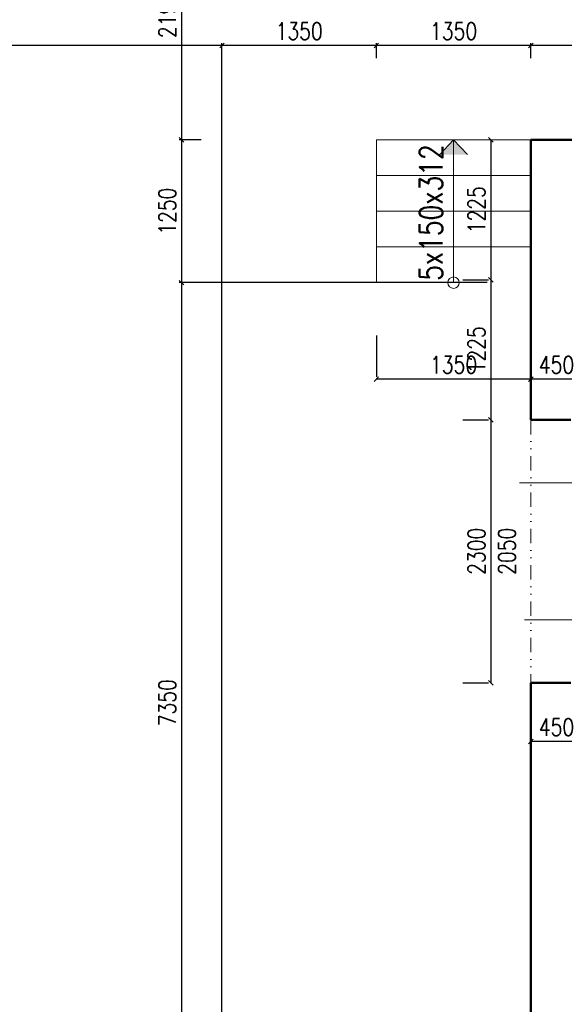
# Model space of a CAD drawing. Header units: millimetres. Extents: x -238874 to 551972, y -298952 to 658415.
# Tile 131 of 256: x 55359 to 60121, y 65127 to 73740. Entities that reach past the tile are written whole.
import ezdxf

# ---------------------------------------------------------------- set-up
doc = ezdxf.new("R2010")
doc.units = ezdxf.units.MM
doc.header["$LTSCALE"] = 20
doc.linetypes.add('DIVIDE2', pattern=[15.875, 6.35, -3.175, 0, -3.175, 0, -3.175])
doc.layers.add('CZ', color=255, linetype='Continuous')
doc.layers.add('KOTY', color=8, linetype='Continuous')
doc.layers.add('NOSNÉ', color=8, linetype='Continuous', lineweight=50)
doc.layers.add('PRUCHODY', color=7, linetype='Continuous', lineweight=18)
doc.styles.add('SIMPLEX', font='SIMPLEX.shx', dxfattribs={"width": 0.8, "bigfont": 'CAD13.shx'})
doc.styles.get("Standard").update_dxf_attribs({"font": 'simplex.shx', "width": 0.8})
doc.dimstyles.new('CKA', dxfattribs={"dimtxt": 200, "dimasz": 40, "dimexe": 20, "dimexo": 0.2, "dimgap": 50, "dimtad": 1, "dimdec": 0, "dimrnd": 1, "dimzin": 0, "dimdsep": 46, "dimtxsty": 'Standard', "dimblk1": 'OBLIQUE', "dimblk2": 'OBLIQUE', "dimsah": 1, "dimcen": 0.09, "dimclrd": 253, "dimclre": 253, "dimclrt": 253, "dimadec": 0, "dimazin": 0, "dimtfac": 1, "dimtdec": 0, "dimtix": 1, "dimtmove": 2, "dimatfit": 3, "dimfxl": 1, "dimtolj": 1, "dimtzin": 0, "dimarcsym": 0})

# ---------------------------------------------------------------- blocks, each defined once
blk = doc.blocks.new('_OBLIQUE')
at = {"color": 0, "linetype": 'ByBlock'}
blk.add_line((-0.5, -0.5), (0.5, 0.5), dxfattribs=at)
blk = doc.blocks.new('*D709')
at = {"layer": 'DEFPOINTS', "color": 0, "transparency": 16777216}
for p in [(59828, 71440), (56774.5, 64090), (58478, 64090)]:
    blk.add_point(p, dxfattribs=at)
at = {"layer": 'KOTY', "lineweight": -2, "transparency": 16777216}
for p, q in [((56774.5, 71440), (56774.5, 64090)), ((58097.2, 64090), (56754.5, 64090))]:
    blk.add_line(p, q, dxfattribs=at)
at = {"layer": 'KOTY', "lineweight": -2, "transparency": 16777216, "xscale": 40, "yscale": 40, "zscale": 40}
for p, rotation in [((56774.5, 71440), 90), ((56774.5, 64090), 270)]:
    blk.add_blockref('_OBLIQUE', p, dxfattribs=dict(at, rotation=rotation))
at = {"layer": 'KOTY', "transparency": 16777216, "insert": (56649.5, 67765), "char_height": 150, "attachment_point": 5, "rotation": 90, "style": 'SIMPLEX'}
blk.add_mtext('\\A1;7350', dxfattribs=at)
blk = doc.blocks.new('*D710')
at = {"layer": 'DEFPOINTS', "color": 0, "transparency": 16777216}
for p in [(57128, 73514.3), (58478, 73024.4), (57128, 63254.4)]:
    blk.add_point(p, dxfattribs=at)
at = {"layer": 'KOTY', "lineweight": -2, "transparency": 16777216}
for p, q in [((57128, 63635.1), (57128, 73534.3)), ((58478, 73514.3), (57128, 73514.3))]:
    blk.add_line(p, q, dxfattribs=at)
at = {"layer": 'KOTY', "lineweight": -2, "transparency": 16777216, "xscale": 40, "yscale": 40, "zscale": 40, "rotation": 180}
blk.add_blockref('_OBLIQUE', (57128, 73514.3), dxfattribs=at)
at = {"layer": 'KOTY', "lineweight": -2, "transparency": 16777216, "xscale": 40, "yscale": 40, "zscale": 40}
blk.add_blockref('_OBLIQUE', (58478, 73514.3), dxfattribs=at)
at = {"layer": 'KOTY', "transparency": 16777216, "insert": (57803, 73639.3), "char_height": 150, "attachment_point": 5, "style": 'SIMPLEX'}
blk.add_mtext('\\A1;1350', dxfattribs=at)
blk = doc.blocks.new('*D711')
at = {"layer": 'DEFPOINTS', "color": 0, "transparency": 16777216}
for p in [(52948, 73514.3), (52948, 73514.3), (57128, 63254.4)]:
    blk.add_point(p, dxfattribs=at)
at = {"layer": 'KOTY', "lineweight": -2, "transparency": 16777216}
for p, q in [((57128, 73514.3), (52948, 73514.3)), ((52948, 73133.5), (52948, 73494.3))]:
    blk.add_line(p, q, dxfattribs=at)
at = {"layer": 'KOTY', "lineweight": -2, "transparency": 16777216, "xscale": 40, "yscale": 40, "zscale": 40, "rotation": 180}
blk.add_blockref('_OBLIQUE', (52948, 73514.3), dxfattribs=at)
at = {"layer": 'KOTY', "lineweight": -2, "transparency": 16777216, "xscale": 40, "yscale": 40, "zscale": 40}
blk.add_blockref('_OBLIQUE', (57128, 73514.3), dxfattribs=at)
at = {"layer": 'KOTY', "transparency": 16777216, "insert": (55038, 73639.3), "char_height": 150, "attachment_point": 5, "style": 'SIMPLEX'}
blk.add_mtext('\\A1;4180', dxfattribs=at)
blk = doc.blocks.new('*D1038')
at = {"layer": 'DEFPOINTS', "color": 0, "transparency": 16777216}
for p in [(59828, 73514.3), (59828, 73024.4), (62958, 72849.4)]:
    blk.add_point(p, dxfattribs=at)
at = {"layer": 'KOTY', "lineweight": -2, "transparency": 16777216}
for p, q in [((59828, 73405.1), (59828, 73534.3)), ((62958, 73514.3), (59828, 73514.3))]:
    blk.add_line(p, q, dxfattribs=at)
at = {"layer": 'KOTY', "lineweight": -2, "transparency": 16777216, "xscale": 40, "yscale": 40, "zscale": 40, "rotation": 180}
blk.add_blockref('_OBLIQUE', (59828, 73514.3), dxfattribs=at)
at = {"layer": 'KOTY', "lineweight": -2, "transparency": 16777216, "xscale": 40, "yscale": 40, "zscale": 40}
blk.add_blockref('_OBLIQUE', (62958, 73514.3), dxfattribs=at)
at = {"layer": 'KOTY', "transparency": 16777216, "insert": (61393, 73639.3), "char_height": 150, "attachment_point": 5, "style": 'SIMPLEX'}
blk.add_mtext('\\A1;3130', dxfattribs=at)
blk = doc.blocks.new('*D1047')
at = {"layer": 'DEFPOINTS', "color": 0, "transparency": 16777216}
for p in [(57328, 74880), (56774.5, 72690), (57328, 72690)]:
    blk.add_point(p, dxfattribs=at)
at = {"layer": 'KOTY', "lineweight": -2, "transparency": 16777216}
for p, q in [((56774.5, 74880), (56774.5, 72690)), ((56947.2, 72690), (56754.5, 72690))]:
    blk.add_line(p, q, dxfattribs=at)
at = {"layer": 'KOTY', "lineweight": -2, "transparency": 16777216, "xscale": 40, "yscale": 40, "zscale": 40}
for p, rotation in [((56774.5, 74880), 90), ((56774.5, 72690), 270)]:
    blk.add_blockref('_OBLIQUE', p, dxfattribs=dict(at, rotation=rotation))
at = {"layer": 'KOTY', "transparency": 16777216, "insert": (56649.5, 73785), "char_height": 150, "attachment_point": 5, "rotation": 90, "style": 'SIMPLEX'}
blk.add_mtext('\\A1;2190', dxfattribs=at)
blk = doc.blocks.new('*D1048')
at = {"layer": 'DEFPOINTS', "color": 0, "transparency": 16777216}
for p in [(57328, 72690), (56774.5, 71440), (59828, 71440)]:
    blk.add_point(p, dxfattribs=at)
at = {"layer": 'KOTY', "lineweight": -2, "transparency": 16777216}
for p, q in [((56774.5, 72690), (56774.5, 71440)), ((59447.2, 71440), (56754.5, 71440))]:
    blk.add_line(p, q, dxfattribs=at)
at = {"layer": 'KOTY', "lineweight": -2, "transparency": 16777216, "xscale": 40, "yscale": 40, "zscale": 40}
for p, rotation in [((56774.5, 72690), 90), ((56774.5, 71440), 270)]:
    blk.add_blockref('_OBLIQUE', p, dxfattribs=dict(at, rotation=rotation))
at = {"layer": 'KOTY', "transparency": 16777216, "insert": (56649.5, 72065), "char_height": 150, "attachment_point": 5, "rotation": 90, "style": 'SIMPLEX'}
blk.add_mtext('\\A1;1250', dxfattribs=at)
blk = doc.blocks.new('*D1049')
at = {"layer": 'DEFPOINTS', "color": 0, "transparency": 16777216}
for p in [(59828, 70596.1), (59828, 70596.1), (60278, 70596.1)]:
    blk.add_point(p, dxfattribs=at)
at = {"layer": 'KOTY', "lineweight": -2, "transparency": 16777216}
for p, q in [((59828, 70976.8), (59828, 70616.1)), ((60278, 70596.1), (59828, 70596.1))]:
    blk.add_line(p, q, dxfattribs=at)
at = {"layer": 'KOTY', "lineweight": -2, "transparency": 16777216, "xscale": 40, "yscale": 40, "zscale": 40, "rotation": 180}
blk.add_blockref('_OBLIQUE', (59828, 70596.1), dxfattribs=at)
at = {"layer": 'KOTY', "lineweight": -2, "transparency": 16777216, "xscale": 40, "yscale": 40, "zscale": 40}
blk.add_blockref('_OBLIQUE', (60278, 70596.1), dxfattribs=at)
at = {"layer": 'KOTY', "transparency": 16777216, "insert": (60053, 70721.1), "char_height": 150, "attachment_point": 5, "style": 'SIMPLEX'}
blk.add_mtext('\\A1;450', dxfattribs=at)
blk = doc.blocks.new('*D1050')
at = {"layer": 'DEFPOINTS', "color": 0, "transparency": 16777216}
for p in [(58478, 70596.1), (58478, 70596.1), (59828, 70596.1)]:
    blk.add_point(p, dxfattribs=at)
at = {"layer": 'KOTY', "lineweight": -2, "transparency": 16777216}
for p, q in [((58478, 70976.8), (58478, 70616.1)), ((59828, 70596.1), (58478, 70596.1))]:
    blk.add_line(p, q, dxfattribs=at)
at = {"layer": 'KOTY', "lineweight": -2, "transparency": 16777216, "xscale": 40, "yscale": 40, "zscale": 40, "rotation": 180}
blk.add_blockref('_OBLIQUE', (58478, 70596.1), dxfattribs=at)
at = {"layer": 'KOTY', "lineweight": -2, "transparency": 16777216, "xscale": 40, "yscale": 40, "zscale": 40}
blk.add_blockref('_OBLIQUE', (59828, 70596.1), dxfattribs=at)
at = {"layer": 'KOTY', "transparency": 16777216, "insert": (59153, 70721.1), "char_height": 150, "attachment_point": 5, "style": 'SIMPLEX'}
blk.add_mtext('\\A1;1350', dxfattribs=at)
blk = doc.blocks.new('*D1054')
at = {"layer": 'DEFPOINTS', "color": 0, "transparency": 16777216}
for p in [(59828, 67940), (60278, 67940), (59828, 67426)]:
    blk.add_point(p, dxfattribs=at)
at = {"layer": 'KOTY', "lineweight": -2, "transparency": 16777216}
for p, q in [((59828, 67559.3), (59828, 67406)), ((60278, 67426), (59828, 67426))]:
    blk.add_line(p, q, dxfattribs=at)
at = {"layer": 'KOTY', "lineweight": -2, "transparency": 16777216, "xscale": 40, "yscale": 40, "zscale": 40, "rotation": 180}
blk.add_blockref('_OBLIQUE', (59828, 67426), dxfattribs=at)
at = {"layer": 'KOTY', "lineweight": -2, "transparency": 16777216, "xscale": 40, "yscale": 40, "zscale": 40}
blk.add_blockref('_OBLIQUE', (60278, 67426), dxfattribs=at)
at = {"layer": 'KOTY', "transparency": 16777216, "insert": (60053, 67551), "char_height": 150, "attachment_point": 5, "style": 'SIMPLEX'}
blk.add_mtext('\\A1;450', dxfattribs=at)
blk = doc.blocks.new('*D1056')
at = {"layer": 'DEFPOINTS', "color": 0, "transparency": 16777216}
for p in [(59614.7, 72690), (59477.9, 71465), (59614.7, 71465)]:
    blk.add_point(p, dxfattribs=at)
at = {"layer": 'KOTY', "lineweight": -2, "transparency": 16777216}
for p, q in [((59477.9, 72690), (59477.9, 71465)), ((59233.9, 71465), (59457.9, 71465))]:
    blk.add_line(p, q, dxfattribs=at)
at = {"layer": 'KOTY', "lineweight": -2, "transparency": 16777216, "xscale": 40, "yscale": 40, "zscale": 40}
for p, rotation in [((59477.9, 72690), 90), ((59477.9, 71465), 270)]:
    blk.add_blockref('_OBLIQUE', p, dxfattribs=dict(at, rotation=rotation))
at = {"layer": 'KOTY', "transparency": 16777216, "insert": (59352.9, 72077.5), "char_height": 150, "attachment_point": 5, "rotation": 90, "style": 'SIMPLEX'}
blk.add_mtext('\\A1;1225', dxfattribs=at)
blk = doc.blocks.new('*D1057')
at = {"layer": 'DEFPOINTS', "color": 0, "transparency": 16777216}
for p in [(59614.7, 71465), (59477.9, 70240), (59614.7, 70240)]:
    blk.add_point(p, dxfattribs=at)
at = {"layer": 'KOTY', "lineweight": -2, "transparency": 16777216}
for p, q in [((59477.9, 71465), (59477.9, 70240)), ((59233.9, 70240), (59457.9, 70240))]:
    blk.add_line(p, q, dxfattribs=at)
at = {"layer": 'KOTY', "lineweight": -2, "transparency": 16777216, "xscale": 40, "yscale": 40, "zscale": 40}
for p, rotation in [((59477.9, 71465), 90), ((59477.9, 70240), 270)]:
    blk.add_blockref('_OBLIQUE', p, dxfattribs=dict(at, rotation=rotation))
at = {"layer": 'KOTY', "transparency": 16777216, "insert": (59352.9, 70852.5), "char_height": 150, "attachment_point": 5, "rotation": 90, "style": 'SIMPLEX'}
blk.add_mtext('\\A1;1225', dxfattribs=at)
blk = doc.blocks.new('*D1058')
at = {"layer": 'DEFPOINTS', "color": 0, "transparency": 16777216}
for p in [(59614.7, 70240), (59477.9, 67940), (59614.7, 67940)]:
    blk.add_point(p, dxfattribs=at)
at = {"layer": 'KOTY', "lineweight": -2, "transparency": 16777216}
for p, q in [((59477.9, 70240), (59477.9, 67940)), ((59233.9, 67940), (59457.9, 67940))]:
    blk.add_line(p, q, dxfattribs=at)
at = {"layer": 'KOTY', "lineweight": -2, "transparency": 16777216, "xscale": 40, "yscale": 40, "zscale": 40}
for p, rotation in [((59477.9, 70240), 90), ((59477.9, 67940), 270)]:
    blk.add_blockref('_OBLIQUE', p, dxfattribs=dict(at, rotation=rotation))
at = {"layer": 'KOTY', "transparency": 16777216, "insert": (59352.9, 69090), "char_height": 150, "attachment_point": 5, "rotation": 90, "style": 'SIMPLEX'}
blk.add_mtext('\\A1;2300', dxfattribs=at)
blk = doc.blocks.new('*D1072')
at = {"layer": 'DEFPOINTS', "color": 0, "transparency": 16777216}
for p in [(58478, 73514.3), (58478, 73024.4), (59828, 73024.4)]:
    blk.add_point(p, dxfattribs=at)
at = {"layer": 'KOTY', "lineweight": -2, "transparency": 16777216}
for p, q in [((58478, 73405.1), (58478, 73534.3)), ((59828, 73514.3), (58478, 73514.3))]:
    blk.add_line(p, q, dxfattribs=at)
at = {"layer": 'KOTY', "lineweight": -2, "transparency": 16777216, "xscale": 40, "yscale": 40, "zscale": 40, "rotation": 180}
blk.add_blockref('_OBLIQUE', (58478, 73514.3), dxfattribs=at)
at = {"layer": 'KOTY', "lineweight": -2, "transparency": 16777216, "xscale": 40, "yscale": 40, "zscale": 40}
blk.add_blockref('_OBLIQUE', (59828, 73514.3), dxfattribs=at)
at = {"layer": 'KOTY', "transparency": 16777216, "insert": (59153, 73639.3), "char_height": 150, "attachment_point": 5, "style": 'SIMPLEX'}
blk.add_mtext('\\A1;1350', dxfattribs=at)

msp = doc.modelspace()

# ---------------------------------------------------------------- hatches: boundary and pattern name
at = {"layer": 'PRUCHODY'}
for points in [[(59273.578, 72560.812), (59152.962, 72690.047), (59032.346, 72560.812)], [(59032.346, 72560.812), (59152.962, 72690.047), (59273.578, 72560.812)]]:
    msp.add_hatch(color=256, dxfattribs=at).paths.add_polyline_path(points)

# ---------------------------------------------------------------- linework, layer by layer
at = {"layer": 'KOTY'}
msp.add_point((59881.275, 70240.047), dxfattribs=at)
at = {"layer": 'NOSNÉ'}
for p, q in [((59827.962, 72690.047), (62957.962, 72690.047)), ((59827.962, 70240.047), (59827.962, 72690.047)), ((59827.962, 70240.047), (60177.962, 70240.047)), ((59827.962, 63000.047), (59827.962, 67940.047)), ((59827.962, 67940.047), (60177.962, 67940.047))]:
    msp.add_line(p, q, dxfattribs=at)
at = {"layer": 'PRUCHODY'}
for p, q in [((58477.962, 71440.047), (58477.962, 72690.047)), ((59827.962, 72690.047), (58477.962, 72690.047)), ((59032.346, 72560.812), (59152.962, 72690.047)), ((59273.578, 72690.047), (59032.346, 72690.047)), ((59032.346, 72690.047), (59273.578, 72690.047)), ((59152.962, 72690.047), (59152.962, 71440.047)), ((59273.578, 72560.812), (59152.962, 72690.047)), ((59827.962, 72377.547), (58477.962, 72377.547)), ((59827.962, 72065.047), (58477.962, 72065.047)), ((59827.962, 71752.547), (58477.962, 71752.547)), ((59729.747, 69690.047), (61635.811, 69690.047)), ((59774.385, 68490.047), (61680.449, 68490.047))]:
    msp.add_line(p, q, dxfattribs=at)
at = {"layer": 'PRUCHODY', "linetype": 'DIVIDE2'}
msp.add_line((59827.962, 70240.047), (59827.962, 67940.047), dxfattribs=at)
at = {"layer": 'PRUCHODY'}
msp.add_circle((59152.962, 71440.047), 50, dxfattribs=at)

# ---------------------------------------------------------------- texts
at = {"layer": 'CZ', "color": 7, "insert": (58856.441, 71456.577), "char_height": 200, "width": 1830.1, "attachment_point": 1, "rotation": 90}
msp.add_mtext('5x150x312', dxfattribs=at)
at = {"layer": 'KOTY', "insert": (59619.449, 69090.047), "char_height": 150, "attachment_point": 5, "rotation": 90, "style": 'SIMPLEX'}
msp.add_mtext('2050', dxfattribs=at)

# ---------------------------------------------------------------- dimensions: what is measured, and where the dimension line sits
at = {"layer": 'KOTY'}
for base, p1, p2, angle, text, picture, middle in [((56774.466, 72690.047), (57327.962, 74880.047), (57327.962, 72690.047), 90, '2190', '*D1047', (56649.466, 73785.047)), ((56774.466, 71440.047), (57327.962, 72690.047), (59827.962, 71440.047), 90, '1250', '*D1048', (56649.466, 72065.047)), ((59477.885, 71465.047), (59614.712, 72690.047), (59614.712, 71465.047), 90, '1225', '*D1056', (59352.885, 72077.547)), ((56774.466, 64090.047), (59827.962, 71440.047), (58477.962, 64090.047), 90, '7350', '*D709', (56649.466, 67765.047)), ((59477.885, 70240.047), (59614.712, 71465.047), (59614.712, 70240.047), 90, '1225', '*D1057', (59352.885, 70852.547)), ((59477.885, 67940.047), (59614.712, 70240.047), (59614.712, 67940.047), 90, '2300', '*D1058', (59352.885, 69090.047)), ((59827.962, 67425.962), (60277.962, 67940.047), (59827.962, 67940.047), 180, '450', '*D1054', (60052.962, 67550.962))]:
    dim = msp.add_linear_dim(base=base, p1=p1, p2=p2, angle=angle, text=text, dimstyle='CKA', override={"dimtxt": 150, "dimexo": 380.774374, "dimtxsty": 'SIMPLEX', "dimse1": 1, "dimclrd": 256, "dimclre": 256, "dimclrt": 256}, dxfattribs=at)
    dim.commit()
    dim.dimension.update_dxf_attribs({"geometry": picture, "text_midpoint": middle})
for base, p1, p2, text, picture, middle in [((52947.962, 73514.305), (57127.962, 63254.364), (52947.962, 73514.305), '4180', '*D711', (55037.962, 73639.305)), ((57127.962, 73514.305), (58477.962, 73024.364), (57127.962, 63254.364), '1350', '*D710', (57802.962, 73639.305)), ((58477.962, 73514.305), (59827.962, 73024.364), (58477.962, 73024.364), '1350', '*D1072', (59152.962, 73639.305)), ((59827.962, 73514.305), (62957.962, 72849.364), (59827.962, 73024.364), '3130', '*D1038', (61392.962, 73639.305)), ((58477.962, 70596.072), (59827.962, 70596.072), (58477.962, 70596.072), '1350', '*D1050', (59152.962, 70721.072)), ((59827.962, 70596.072), (60277.962, 70596.072), (59827.962, 70596.072), '450', '*D1049', (60052.962, 70721.072))]:
    dim = msp.add_linear_dim(base=base, p1=p1, p2=p2, text=text, dimstyle='CKA', override={"dimtxt": 150, "dimexo": 380.774374, "dimtxsty": 'SIMPLEX', "dimse1": 1, "dimclrd": 256, "dimclre": 256, "dimclrt": 256}, dxfattribs=at)
    dim.commit()
    dim.dimension.update_dxf_attribs({"geometry": picture, "text_midpoint": middle})

doc.saveas('drawing.dxf')
